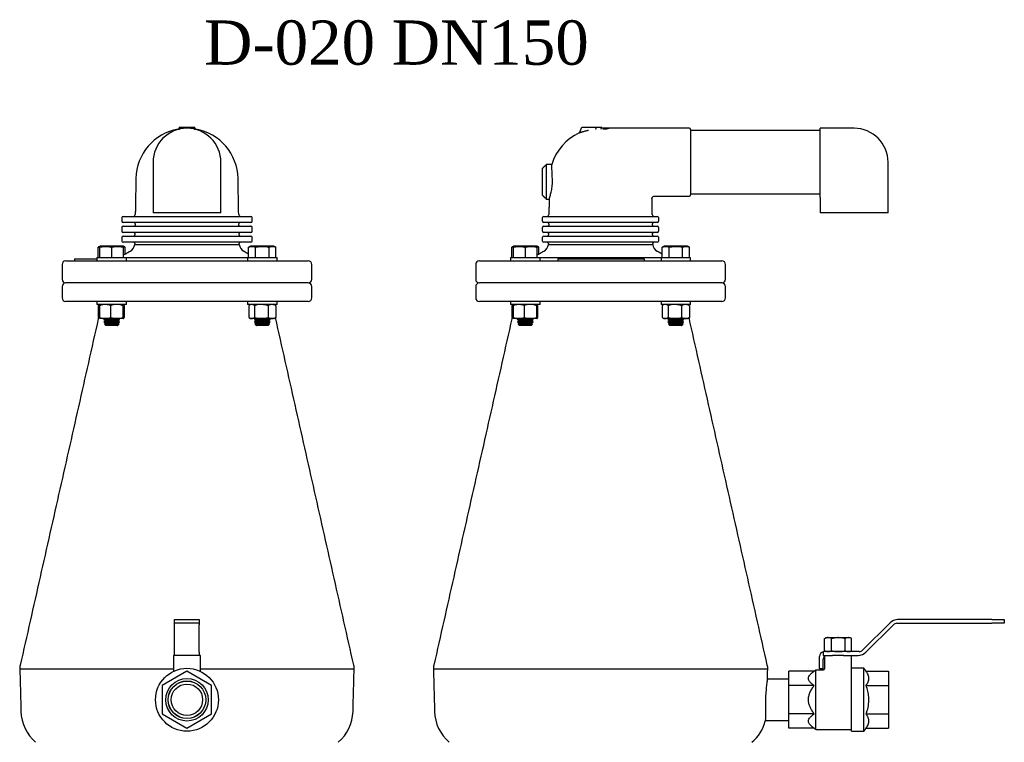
# Model space of a CAD drawing. Extents: x -644 to 6742, y -4733 to 593.
# Tile 43 of 53: x 2568 to 3366, y 7 to 593. Entities that reach past the tile are written whole.
import ezdxf

# ---------------------------------------------------------------- set-up
doc = ezdxf.new("R2010")
doc.units = 0
doc.header["$LTSCALE"] = 25
doc.layers.get('0').update_dxf_attribs({"linetype": 'CONTINUOUS'})
doc.layers.add('GUF', color=7, linetype='CONTINUOUS')
doc.styles.add('ROMAND', font='georgia.TTF')

msp = doc.modelspace()

# ---------------------------------------------------------------- linework, layer by layer
at = {"color": 7, "linetype": 'CONTINUOUS'}
for p, q in [((2696.61, 504.51), (2696.48, 504.48)), ((2696.68, 504.48), (2696.68, 504.22)), ((2697.32, 506.11), (2697.42, 506.11)), ((2697.42, 506.11), (2709.95, 506.11)), ((2709.95, 506.11), (2710.04, 506.11)), ((2710.68, 504.22), (2710.68, 504.48)), ((2710.96, 504.46), (2711.06, 504.46)), ((3022.18, 501.88), (3023.85, 506.11)), ((3023.85, 506.11), (3029.49, 506.11)), ((3029.49, 506.11), (3035.34, 506.11)), ((3035.34, 506.11), (3040, 506.11)), ((3039.61, 505.43), (3040, 506.11)), ((3111.93, 504.11), (3111.93, 451.11)), ((3216.93, 451.07), (3216.93, 505.11)), ((2991.93, 450.71), (2991.93, 472.71)), ((2994.93, 475.71), (2994.93, 447.71)), ((2651.96, 433.71), (2653.17, 433.71)), ((2653.17, 433.71), (2674.53, 433.71)), ((2674.53, 433.71), (2682.32, 433.71)), ((2731.18, 436.61), (2676.18, 436.61)), ((2682.32, 433.71), (2725.05, 433.71)), ((2725.05, 433.71), (2732.84, 433.71)), ((2732.84, 433.71), (2754.2, 433.71)), ((2754.2, 433.71), (2755.41, 433.71)), ((2991.93, 429.71), (2991.93, 432.71)), ((2992.93, 433.71), (2997.43, 433.71)), ((2997.43, 433.71), (3034.43, 433.71)), ((3034.43, 433.71), (3043.43, 433.71)), ((3043.43, 433.71), (3080.43, 433.71)), ((3080.43, 433.71), (3084.93, 433.71)), ((3085.93, 432.71), (3085.93, 429.71)), ((3271.93, 436.61), (3216.93, 436.61)), ((2653.17, 428.71), (2651.96, 428.71)), ((2651.96, 425.71), (2653.17, 425.71)), ((2674.53, 428.71), (2653.17, 428.71)), ((2653.17, 425.71), (2674.53, 425.71)), ((2682.32, 428.71), (2674.53, 428.71)), ((2674.53, 425.71), (2682.32, 425.71)), ((2725.05, 428.71), (2682.32, 428.71)), ((2682.32, 425.71), (2725.05, 425.71)), ((2732.84, 428.71), (2725.05, 428.71)), ((2725.05, 425.71), (2732.84, 425.71)), ((2754.2, 428.71), (2732.84, 428.71)), ((2732.84, 425.71), (2754.2, 425.71)), ((2755.41, 428.71), (2754.2, 428.71)), ((2754.2, 425.71), (2755.41, 425.71)), ((2991.93, 421.71), (2991.93, 424.71)), ((2997.43, 428.71), (2992.93, 428.71)), ((2992.93, 425.71), (2997.43, 425.71)), ((3034.43, 428.71), (2997.43, 428.71)), ((2997.43, 425.71), (3034.43, 425.71)), ((3043.43, 428.71), (3034.43, 428.71)), ((3034.43, 425.71), (3043.43, 425.71)), ((3080.43, 428.71), (3043.43, 428.71)), ((3043.43, 425.71), (3080.43, 425.71)), ((3084.93, 428.71), (3080.43, 428.71)), ((3080.43, 425.71), (3084.93, 425.71)), ((3085.93, 424.71), (3085.93, 421.71)), ((2653.17, 420.71), (2651.96, 420.71)), ((2651.96, 417.71), (2653.17, 417.71)), ((2674.53, 420.71), (2653.17, 420.71)), ((2653.17, 417.71), (2674.53, 417.71)), ((2682.32, 420.71), (2674.53, 420.71)), ((2674.53, 417.71), (2682.32, 417.71)), ((2725.05, 420.71), (2682.32, 420.71)), ((2682.32, 417.71), (2725.05, 417.71)), ((2732.84, 420.71), (2725.05, 420.71)), ((2725.05, 417.71), (2732.84, 417.71)), ((2754.2, 420.71), (2732.84, 420.71)), ((2732.84, 417.71), (2754.2, 417.71)), ((2755.41, 420.71), (2754.2, 420.71)), ((2754.2, 417.71), (2755.41, 417.71)), ((2991.93, 413.71), (2991.93, 416.71)), ((2997.43, 420.71), (2992.93, 420.71)), ((2992.93, 417.71), (2997.43, 417.71)), ((3034.43, 420.71), (2997.43, 420.71)), ((2997.43, 417.71), (3034.43, 417.71)), ((3043.43, 420.71), (3034.43, 420.71)), ((3034.43, 417.71), (3043.43, 417.71)), ((3080.43, 420.71), (3043.43, 420.71)), ((3043.43, 417.71), (3080.43, 417.71)), ((3084.93, 420.71), (3080.43, 420.71)), ((3080.43, 417.71), (3084.93, 417.71)), ((3085.93, 416.71), (3085.93, 413.71)), ((2631.7, 400.21), (2631.7, 408.69)), ((2633.17, 400.21), (2633.17, 408.69)), ((2642.7, 409.45), (2633.34, 409.45)), ((2652.06, 409.45), (2642.7, 409.45)), ((2642.7, 400.21), (2642.7, 408.69)), ((2653.17, 412.71), (2651.96, 412.71)), ((2652.22, 400.21), (2652.22, 408.69)), ((2674.53, 412.71), (2653.17, 412.71)), ((2653.7, 403.1), (2653.7, 408.69)), ((2661.36, 410.86), (2746.01, 410.86)), ((2682.32, 412.71), (2674.53, 412.71)), ((2725.05, 412.71), (2682.32, 412.71)), ((2732.84, 412.71), (2725.05, 412.71)), ((2754.2, 412.71), (2732.84, 412.71)), ((2753.67, 400.21), (2753.67, 408.69)), ((2755.41, 412.71), (2754.2, 412.71)), ((2774.03, 409.45), (2755.31, 409.45)), ((2759.17, 400.21), (2759.17, 408.69)), ((2770.17, 400.21), (2770.17, 408.69)), ((2775.67, 400.21), (2775.67, 408.69)), ((2966.94, 400.21), (2966.94, 408.69)), ((2968.41, 400.21), (2968.41, 408.69)), ((2977.94, 409.45), (2968.58, 409.45)), ((2987.3, 409.45), (2977.94, 409.45)), ((2977.94, 400.21), (2977.94, 408.69)), ((2987.46, 400.21), (2987.46, 408.69)), ((2988.94, 403.1), (2988.94, 408.69)), ((2997.43, 412.71), (2992.93, 412.71)), ((2996.6, 410.86), (3038.93, 410.86)), ((3034.43, 412.71), (2997.43, 412.71)), ((3043.43, 412.71), (3034.43, 412.71)), ((3038.93, 410.86), (3081.25, 410.86)), ((3080.43, 412.71), (3043.43, 412.71)), ((3084.93, 412.71), (3080.43, 412.71)), ((3088.92, 400.21), (3088.92, 408.69)), ((3109.28, 409.45), (3090.55, 409.45)), ((3094.41, 400.21), (3094.41, 408.69)), ((3105.41, 400.21), (3105.41, 408.69)), ((3110.91, 400.21), (3110.91, 408.69)), ((2612.45, 399.21), (2612.45, 397.71)), ((2612.45, 399.21), (2612.5, 399.21)), ((2612.5, 399.21), (2614.5, 399.21)), ((2614.5, 399.21), (2630.7, 399.21)), ((2630.7, 400.21), (2637.35, 400.21)), ((2637.35, 400.21), (2654.7, 400.21)), ((2654.7, 400.21), (2752.67, 400.21)), ((2752.67, 400.21), (2775.42, 400.21)), ((2775.42, 400.21), (2776.67, 400.21)), ((2965.94, 400.21), (2972.59, 400.21)), ((2972.59, 400.21), (2989.94, 400.21)), ((2989.94, 400.21), (3038.93, 400.21)), ((3004.34, 399.21), (3004.34, 397.71)), ((3004.34, 399.21), (3004.36, 399.21)), ((3004.36, 399.21), (3006.36, 399.21)), ((3006.36, 399.21), (3072.36, 399.21)), ((3038.93, 400.21), (3087.91, 400.21)), ((3072.36, 399.21), (3074.36, 399.21)), ((3074.36, 399.21), (3074.36, 397.71)), ((3087.91, 400.21), (3110.66, 400.21)), ((3110.66, 400.21), (3111.91, 400.21)), ((2605.43, 397.71), (2801.93, 397.71)), ((2940.68, 397.71), (3137.18, 397.71)), ((2801.93, 379.71), (2605.43, 379.71)), ((2801.93, 379.71), (2605.43, 379.71)), ((3137.18, 379.71), (2940.68, 379.71)), ((2969.45, 379.71), (2940.68, 379.71)), ((3137.18, 379.71), (2969.45, 379.71)), ((2801.93, 364.71), (2605.43, 364.71)), ((2654.7, 362.21), (2630.7, 362.21)), ((2631.73, 361.36), (2631.73, 351.68)), ((2632.76, 361.36), (2632.76, 351.68)), ((2641.81, 361.36), (2641.81, 351.68)), ((2651.75, 361.36), (2651.75, 351.68)), ((2652.63, 361.36), (2652.63, 351.68)), ((2764.67, 362.21), (2752.67, 362.21)), ((2753.71, 361.36), (2753.71, 351.68)), ((2758.43, 361.36), (2758.43, 351.68)), ((2776.67, 362.21), (2764.67, 362.21)), ((2769.39, 361.36), (2769.39, 351.68)), ((2775.64, 361.36), (2775.64, 351.68)), ((2969.45, 364.71), (2940.68, 364.71)), ((2989.94, 362.21), (2965.94, 362.21)), ((2966.97, 361.36), (2966.97, 351.68)), ((2968, 361.36), (2968, 351.68)), ((3137.18, 364.71), (2969.45, 364.71)), ((2977.05, 361.36), (2977.05, 351.68)), ((2986.99, 361.36), (2986.99, 351.68)), ((2987.87, 361.36), (2987.87, 351.68)), ((3099.91, 362.21), (3087.91, 362.21)), ((3088.95, 361.36), (3088.95, 351.68)), ((3093.67, 361.36), (3093.67, 351.68)), ((3111.91, 362.21), (3099.91, 362.21)), ((3104.63, 361.36), (3104.63, 351.68)), ((3110.88, 361.36), (3110.88, 351.68)), ((2637.29, 350.83), (2633.18, 350.83)), ((2642.7, 349.89), (2636.35, 349.89)), ((2642.7, 348.02), (2636.35, 348.02)), ((2642.7, 346.4), (2636.78, 346.4)), ((2646.78, 350.83), (2637.29, 350.83)), ((2642.7, 348.96), (2637.97, 348.96)), ((2642.7, 347.08), (2637.97, 347.08)), ((2642.7, 345.21), (2637.97, 345.21)), ((2649.05, 349.89), (2642.7, 349.89)), ((2647.42, 348.96), (2642.7, 348.96)), ((2649.05, 348.02), (2642.7, 348.02)), ((2647.42, 347.08), (2642.7, 347.08)), ((2648.61, 346.4), (2642.7, 346.4)), ((2647.42, 345.21), (2642.7, 345.21)), ((2652.19, 350.83), (2646.78, 350.83)), ((2756.07, 350.83), (2755.15, 350.83)), ((2763.91, 350.83), (2756.07, 350.83)), ((2771.02, 349.89), (2758.32, 349.89)), ((2771.02, 348.02), (2758.32, 348.02)), ((2770.59, 346.4), (2758.76, 346.4)), ((2769.4, 348.96), (2759.95, 348.96)), ((2769.4, 347.08), (2759.95, 347.08)), ((2769.4, 345.21), (2759.95, 345.21)), ((2772.51, 350.83), (2763.91, 350.83)), ((2774.2, 350.83), (2772.51, 350.83)), ((2972.53, 350.83), (2968.42, 350.83)), ((2977.94, 349.89), (2971.59, 349.89)), ((2977.94, 348.02), (2971.59, 348.02)), ((2977.94, 346.4), (2972.02, 346.4)), ((2982.02, 350.83), (2972.53, 350.83)), ((2977.94, 348.96), (2973.21, 348.96)), ((2977.94, 347.08), (2973.21, 347.08)), ((2977.94, 345.21), (2973.21, 345.21)), ((2984.29, 349.89), (2977.94, 349.89)), ((2982.67, 348.96), (2977.94, 348.96)), ((2984.29, 348.02), (2977.94, 348.02)), ((2982.67, 347.08), (2977.94, 347.08)), ((2983.85, 346.4), (2977.94, 346.4)), ((2982.67, 345.21), (2977.94, 345.21)), ((2987.43, 350.83), (2982.02, 350.83)), ((3091.31, 350.83), (3090.39, 350.83)), ((3099.15, 350.83), (3091.31, 350.83)), ((3106.26, 349.89), (3093.56, 349.89)), ((3106.26, 348.02), (3093.56, 348.02)), ((3105.83, 346.4), (3094, 346.4)), ((3104.64, 348.96), (3095.19, 348.96)), ((3104.64, 347.08), (3095.19, 347.08)), ((3104.64, 345.21), (3095.19, 345.21)), ((3107.75, 350.83), (3099.15, 350.83)), ((3109.44, 350.83), (3107.75, 350.83)), ((2693.68, 103.71), (2693.68, 106.71)), ((2693.68, 106.71), (2703.68, 106.71)), ((2703.68, 106.71), (2713.68, 106.71)), ((2713.68, 106.71), (2713.68, 103.71)), ((3273.55, 104.07), (3251.35, 81.88)), ((3356.18, 106.71), (3279.91, 106.71)), ((3356.18, 106.71), (3366.18, 106.71)), ((3366.18, 106.71), (3366.18, 103.71)), ((2703.68, 103.71), (2693.68, 103.71)), ((2693.68, 102.54), (2693.68, 103.71)), ((2693.68, 80.34), (2693.68, 102.54)), ((2713.68, 103.71), (2703.68, 103.71)), ((2713.68, 103.71), (2713.68, 102.54)), ((2713.68, 80.34), (2713.68, 102.54)), ((3254.06, 80.34), (3276.25, 102.54)), ((3279.08, 103.71), (3356.18, 103.71)), ((3366.18, 103.71), (3356.18, 103.71)), ((3220.43, 81.56), (3220.43, 91.24)), ((3221.9, 92.09), (3223.33, 92.09)), ((3223.33, 92.09), (3231.73, 92.09)), ((3226.23, 81.56), (3226.23, 91.24)), ((3231.73, 92.09), (3239.82, 92.09)), ((3237.23, 81.56), (3237.23, 91.24)), ((3239.82, 92.09), (3240.95, 92.09)), ((3242.42, 81.56), (3242.42, 91.24)), ((2693.68, 77.71), (2693.68, 80.34)), ((2713.68, 80.34), (2713.68, 77.71)), ((3219.43, 80.58), (3219.43, 77.71)), ((3248.53, 80.71), (3220.43, 80.71)), ((2693.68, 77.71), (2692.73, 77.71)), ((2713.68, 77.71), (2693.68, 77.71)), ((2714.63, 77.71), (2713.68, 77.71)), ((3216.43, 66.71), (3216.43, 76.71)), ((3219.43, 77.71), (3226.96, 77.71)), ((3219.43, 66.71), (3219.43, 74.71)), ((3235.89, 77.71), (3226.96, 77.71)), ((3235.89, 77.71), (3247.7, 77.71)), ((2692.73, 66.55), (2568.21, 66.55)), ((2703.68, 64.8), (2683.68, 53.25)), ((2723.68, 53.25), (2703.68, 64.8)), ((2839.16, 66.55), (2714.63, 66.55)), ((3174.4, 66.55), (2903.45, 66.55)), ((3212.07, 64.8), (3191.43, 64.8)), ((3191.43, 53.25), (3191.43, 64.8)), ((3213.43, 41.71), (3213.43, 65.71)), ((3219.43, 66.71), (3216.43, 66.71)), ((3242.43, 41.71), (3242.43, 67.21)), ((3252.43, 41.71), (3252.43, 67.21)), ((3254.18, 64.8), (3272.43, 64.8)), ((3272.43, 64.8), (3272.43, 53.25)), ((2683.68, 53.25), (2683.68, 30.16)), ((2723.68, 30.16), (2723.68, 53.25)), ((3212.07, 53.25), (3191.43, 53.25)), ((3191.43, 30.16), (3191.43, 53.25)), ((3254.18, 53.25), (3272.43, 53.25)), ((3272.43, 53.25), (3272.43, 30.16)), ((3213.43, 17.71), (3213.43, 41.71)), ((3242.43, 16.21), (3242.43, 41.71)), ((3252.43, 16.21), (3252.43, 41.71)), ((2683.68, 30.16), (2703.68, 18.61)), ((2703.68, 18.61), (2723.68, 30.16)), ((3212.07, 30.16), (3191.43, 30.16)), ((3191.43, 18.61), (3191.43, 30.16)), ((3254.18, 30.16), (3272.43, 30.16)), ((3272.43, 30.16), (3272.43, 18.61)), ((3212.07, 18.61), (3191.43, 18.61)), ((3254.18, 18.61), (3272.43, 18.61))]:
    msp.add_line(p, q, dxfattribs=at)
at = {"color": 7, "linetype": 'CONTINUOUS', "flags": 128}
msp.add_lwpolyline([(2710.89, 504.48), (2710.73, 504.52), (2710.72, 504.52)], dxfattribs=at)
at = {"color": 7, "linetype": 'CONTINUOUS'}
for radius in [25.5, 17.25, 15.25, 15.2, 12.7]:
    msp.add_circle((2703.68, 41.71), radius, dxfattribs=at)
for centre, radius, start, end in [((2703.68, 463.71), 41.4, 100.02373, 179), ((2703.68, 477.61), 27.5, 360, 180), ((2703.68, 463.71), 41.4, 1, 79.97627), ((3038.93, 463.71), 40.8, 83.18463, 87.59766), ((3110.93, 504.11), 1, 0, 90), ((3244.43, 477.61), 27.5, 0, 90), ((3038.93, 463.71), 41.4, 114.64381, 163.1829), ((3021.25, 502.25), 1, 294.64143, 338.45902), ((3110.93, 451.11), 1, 270, 0), ((2651.96, 432.71), 1, 90, 180), ((2660.28, 435.21), 1.5, 270, 359), ((2747.09, 435.21), 1.5, 181, 270), ((2755.41, 432.71), 1, 0, 90), ((2992.93, 432.71), 1, 90, 180), ((2995.52, 435.21), 1.5, 270, 359), ((3082.33, 435.21), 1.5, 181, 270), ((3084.93, 432.71), 1, 0, 90), ((2651.96, 429.71), 1, 180, 270), ((2651.96, 424.71), 1, 90, 180), ((2660.63, 426.71), 1, 270, 359), ((2660.65, 427.71), 1, 359, 90), ((2746.72, 427.71), 1, 90, 181), ((2746.74, 426.71), 1, 181, 270), ((2755.41, 429.71), 1, 270, 0), ((2755.41, 424.71), 1, 0, 90), ((2992.93, 429.71), 1, 180, 270), ((2992.93, 424.71), 1, 90, 180), ((2995.87, 426.71), 1, 270, 359), ((2995.89, 427.71), 1, 359, 90), ((3081.96, 427.71), 1, 90, 181), ((3081.98, 426.71), 1, 181, 270), ((3084.93, 429.71), 1, 270, 0), ((3084.93, 424.71), 1, 0, 90), ((2651.96, 421.71), 1, 180, 270), ((2651.96, 416.71), 1, 90, 180), ((2660.49, 418.71), 1, 270, 359), ((2660.51, 419.71), 1, 359, 90), ((2746.86, 419.71), 1, 90, 181), ((2746.88, 418.71), 1, 181, 270), ((2755.41, 421.71), 1, 270, 0), ((2755.41, 416.71), 1, 0, 90), ((2992.93, 421.71), 1, 180, 270), ((2992.93, 416.71), 1, 90, 180), ((2995.73, 418.71), 1, 270, 359), ((2995.75, 419.71), 1, 359, 90), ((3082.1, 419.71), 1, 90, 181), ((3082.12, 418.71), 1, 181, 270), ((3084.93, 421.71), 1, 270, 0), ((3084.93, 416.71), 1, 0, 90), ((2651.96, 413.71), 1, 180, 270), ((2653.93, 411.9), 7.5, 300, 352.04801), ((2660.37, 411.71), 1, 359, 90), ((2747, 411.71), 1, 90, 181), ((2753.44, 411.9), 7.5, 187.95199, 240), ((2755.41, 413.71), 1, 270, 0), ((2992.93, 413.71), 1, 180, 270), ((2989.17, 411.9), 7.5, 300, 352.04801), ((2995.61, 411.71), 1, 359, 90), ((3082.24, 411.71), 1, 90, 181), ((3088.68, 411.9), 7.5, 187.95199, 240), ((3084.93, 413.71), 1, 270, 0), ((2605.43, 394.71), 3, 90, 180), ((2801.93, 394.71), 3, 0, 90), ((2940.68, 394.71), 3, 90, 180), ((3137.18, 394.71), 3, 0, 90), ((2605.43, 382.71), 3, 180, 270), ((2605.43, 376.71), 3, 90, 180), ((2801.93, 382.71), 3, 270, 0), ((2801.93, 376.71), 3, 360, 90), ((2940.68, 382.71), 3, 180, 270), ((2940.68, 376.71), 3, 90, 180), ((3137.18, 382.71), 3, 270, 0), ((3137.18, 376.71), 3, 360, 90), ((2605.43, 367.71), 3, 180, 270), ((2801.93, 367.71), 3, 270, 0), ((2940.68, 367.71), 3, 180, 270), ((3137.18, 367.71), 3, 270, 0), ((3279.91, 97.71), 9, 90, 135), ((3279.08, 99.71), 4, 90, 135), ((3220.43, 76.71), 4, 104.47751, 180), ((3220.43, 76.71), 4, 90, 104.47751), ((3247.7, 86.71), 9, 270, 315), ((3248.53, 84.71), 4, 270, 315), ((3222.43, 74.71), 3, 123.61417, 180), ((2603.1, 33.05), 34, 181.5, 229.49994), ((2804.27, 33.05), 34, 310.50006, 358.5), ((2938.34, 33.05), 34, 181.5, 229.49994), ((3139.51, 33.05), 34, 310.50006, 344.95524)]:
    msp.add_arc(centre, radius, start, end, dxfattribs=at)
for start_param, end_param in [(1.348628, 1.410576), (4.872609, 4.934557)]:
    msp.add_ellipse((2703.68, 503.65), major_axis=(0, 11.15), ratio=0.576541, start_param=start_param, end_param=end_param, dxfattribs=at)
for points, knots in [([(2697.34, 505.43), (2697.32, 505.31), (2697.27, 505.05), (2697.03, 504.72), (2696.79, 504.59), (2696.68, 504.54)], [0, 0, 0, 0, 0.337363, 0.708947, 1, 1, 1, 1]), ([(2697.85, 504.5), (2697.84, 504.5), (2697.81, 504.5), (2697.78, 504.49), (2697.74, 504.48), (2697.73, 504.48), (2697.73, 504.48)], [0, 0, 0, 0, 0.179572, 0.565212, 0.954751, 1, 1, 1, 1]), ([(2698.04, 504.54), (2698.02, 504.54), (2697.98, 504.53), (2697.9, 504.51), (2697.86, 504.5), (2697.85, 504.5)], [0, 0, 0, 0, 0.429475, 0.861406, 1, 1, 1, 1]), ([(2709.52, 504.5), (2709.5, 504.51), (2709.43, 504.52), (2709.37, 504.54), (2709.34, 504.54), (2709.33, 504.54)], [0, 0, 0, 0, 0.342812, 0.801308, 1, 1, 1, 1]), ([(2709.64, 504.48), (2709.63, 504.48), (2709.61, 504.48), (2709.56, 504.49), (2709.54, 504.5), (2709.52, 504.5)], [0, 0, 0, 0, 0.313551, 0.720222, 1, 1, 1, 1]), ([(2710.68, 504.54), (2710.58, 504.59), (2710.38, 504.7), (2710.16, 504.97), (2710.06, 505.22), (2710.03, 505.38), (2710.03, 505.43)], [0, 0, 0, 0, 0.279141, 0.557087, 0.874705, 1, 1, 1, 1]), ([(3029.06, 503.45), (3028.7, 503.36), (3027.98, 503.18), (3026.82, 502.87), (3025.6, 502.54), (3024.46, 502.21), (3023.5, 501.92), (3022.81, 501.71), (3022.29, 501.54), (3021.94, 501.43), (3021.71, 501.35), (3021.68, 501.34), (3021.66, 501.34)], [0, 0, 0, 0, 0.102406, 0.206329, 0.336148, 0.469525, 0.574242, 0.681736, 0.760189, 0.840476, 0.918968, 1, 1, 1, 1]), ([(3035.09, 504.48), (3035.09, 504.48), (3035.13, 504.5), (3035.19, 504.59), (3035.26, 504.81), (3035.3, 505.1), (3035.3, 505.32), (3035.3, 505.43)], [0, 0, 0, 0, 0.006119, 0.282372, 0.526194, 0.762962, 1, 1, 1, 1]), ([(3039.61, 505.43), (3039.54, 505.31), (3039.39, 505.05), (3039.2, 504.72), (3039.13, 504.59), (3039.09, 504.54)], [0, 0, 0, 0, 0.337363, 0.708947, 1, 1, 1, 1]), ([(3042.96, 504.5), (3042.96, 504.5), (3042.95, 504.5), (3042.95, 504.49), (3042.97, 504.48), (3042.98, 504.48), (3042.98, 504.48)], [0, 0, 0, 0, 0.179572, 0.565212, 0.954751, 1, 1, 1, 1]), ([(3043.1, 504.54), (3043.07, 504.54), (3043.01, 504.53), (3042.97, 504.51), (3042.96, 504.5), (3042.96, 504.5)], [0, 0, 0, 0, 0.429475, 0.861406, 1, 1, 1, 1]), ([(3046.07, 505.12), (3046.07, 505.13), (3046.09, 505.13), (3045.96, 505.1), (3045.7, 505.04), (3045.28, 504.94), (3044.74, 504.83), (3044.04, 504.69), (3043.44, 504.6), (3043.1, 504.54)], [0, 0, 0, 0, 0.053794, 0.20438, 0.354955, 0.505512, 0.65605, 0.806571, 1, 1, 1, 1]), ([(3046.22, 505.12), (3046.2, 505.11), (3046.14, 505.11), (3046.1, 505.13), (3046.07, 505.14)], [0, 0, 0, 0, 0.488606, 1, 1, 1, 1]), ([(2999.88, 464.43), (2999.84, 465.19), (2999.76, 466.72), (2999.65, 468.84), (2999.55, 470.78), (2999.47, 472.45), (2999.4, 473.83), (2999.35, 474.86), (2999.31, 475.49), (2999.3, 475.75), (2999.3, 475.69), (2999.3, 475.68)], [0, 0, 0, 0, 0.121036, 0.24558, 0.366622, 0.49118, 0.61212, 0.736577, 0.857369, 0.98167, 1, 1, 1, 1]), ([(2997.25, 447.74), (2997.25, 447.73), (2997.23, 447.68), (2997.33, 447.96), (2997.54, 448.57), (2997.86, 449.54), (2998.24, 450.82), (2998.67, 452.42), (2999.11, 454.32), (2999.49, 456.45), (2999.78, 458.76), (2999.91, 460.9), (2999.94, 462.81), (2999.9, 463.89), (2999.88, 464.43)], [0, 0, 0, 0, 0.023177, 0.116417, 0.204748, 0.295482, 0.386904, 0.480738, 0.576534, 0.675126, 0.770262, 0.868481, 0.933732, 1, 1, 1, 1]), ([(3080.62, 448.12), (3080.62, 448.23), (3080.62, 448.57), (3080.84, 449.12), (3081.31, 449.69), (3081.93, 450.05), (3082.38, 450.09), (3082.57, 450.1)], [0, 0, 0, 0, 0.103427, 0.329779, 0.562439, 0.816908, 1, 1, 1, 1]), ([(3216.93, 449.11), (3216.93, 449.11), (3216.93, 449.15), (3216.93, 449.33), (3216.93, 449.77), (3216.93, 450.45), (3216.93, 450.89), (3216.93, 451.07)], [0, 0, 0, 0, 0.00443, 0.08162, 0.369, 0.732793, 1, 1, 1, 1]), ([(2633.17, 409.35), (2633.17, 409.36), (2633.17, 409.47), (2633.17, 409.15), (2633.17, 408.79), (2633.17, 408.69)], [0, 0, 0, 0, 0.062264, 0.743793, 1, 1, 1, 1]), ([(2633.17, 408.69), (2634.31, 408.95), (2636.61, 409.47), (2639.84, 409.37), (2641.85, 408.89), (2642.7, 408.69)], [0, 0, 0, 0, 0.359919, 0.730738, 1, 1, 1, 1]), ([(2642.7, 408.69), (2643.83, 408.95), (2646.13, 409.47), (2649.37, 409.37), (2651.38, 408.89), (2652.22, 408.69)], [0, 0, 0, 0, 0.359919, 0.730738, 1, 1, 1, 1]), ([(2652.22, 408.69), (2652.22, 408.79), (2652.22, 409.14), (2652.22, 409.46), (2652.22, 409.35), (2652.22, 409.34)], [0, 0, 0, 0, 0.2562, 0.918031, 1, 1, 1, 1]), ([(2753.67, 408.69), (2754.33, 408.95), (2755.66, 409.47), (2757.53, 409.37), (2758.69, 408.89), (2759.17, 408.69)], [0, 0, 0, 0, 0.359919, 0.730738, 1, 1, 1, 1]), ([(2759.17, 408.69), (2759.9, 408.85), (2761.82, 409.26), (2765.06, 409.49), (2768.01, 409.16), (2769.71, 408.79), (2770.17, 408.69)], [0, 0, 0, 0, 0.20045, 0.531174, 0.871908, 1, 1, 1, 1]), ([(2770.17, 408.69), (2770.83, 408.95), (2772.15, 409.47), (2774.02, 409.37), (2775.18, 408.89), (2775.67, 408.69)], [0, 0, 0, 0, 0.359919, 0.730738, 1, 1, 1, 1]), ([(2968.41, 409.35), (2968.41, 409.36), (2968.41, 409.47), (2968.41, 409.15), (2968.41, 408.79), (2968.41, 408.69)], [0, 0, 0, 0, 0.062264, 0.743793, 1, 1, 1, 1]), ([(2968.41, 408.69), (2969.55, 408.95), (2971.85, 409.47), (2975.08, 409.37), (2977.09, 408.89), (2977.94, 408.69)], [0, 0, 0, 0, 0.3599195, 0.7307382, 1, 1, 1, 1]), ([(2977.94, 408.69), (2979.07, 408.95), (2981.37, 409.47), (2984.61, 409.37), (2986.62, 408.89), (2987.46, 408.69)], [0, 0, 0, 0, 0.359919, 0.730738, 1, 1, 1, 1]), ([(2987.46, 408.69), (2987.46, 408.79), (2987.46, 409.14), (2987.46, 409.46), (2987.46, 409.35), (2987.46, 409.34)], [0, 0, 0, 0, 0.2562, 0.9180306, 1, 1, 1, 1]), ([(3088.92, 408.69), (3089.57, 408.95), (3090.9, 409.47), (3092.77, 409.37), (3093.93, 408.89), (3094.41, 408.69)], [0, 0, 0, 0, 0.359919, 0.730738, 1, 1, 1, 1]), ([(3094.41, 408.69), (3095.14, 408.85), (3097.06, 409.26), (3100.3, 409.49), (3103.26, 409.16), (3104.95, 408.79), (3105.41, 408.69)], [0, 0, 0, 0, 0.20045, 0.531174, 0.871908, 1, 1, 1, 1]), ([(3105.41, 408.69), (3106.07, 408.95), (3107.4, 409.47), (3109.26, 409.37), (3110.42, 408.89), (3110.91, 408.69)], [0, 0, 0, 0, 0.3599195, 0.7307382, 1, 1, 1, 1]), ([(2632.99, 361.99), (2632.94, 361.98), (2632.51, 361.89), (2632.09, 361.6), (2631.73, 361.36)], [0, 0, 0, 0, 0.127288, 1, 1, 1, 1]), ([(2637.29, 362.21), (2636.15, 362.11), (2634.62, 361.98), (2633.14, 361.49), (2632.76, 361.36)], [0, 0, 0, 0, 0.742449, 1, 1, 1, 1]), ([(2632.76, 361.36), (2632.83, 361.59), (2632.98, 362.07), (2633.13, 362.16), (2633.2, 362.21)], [0, 0, 0, 0, 0.495458, 1, 1, 1, 1]), ([(2641.81, 361.36), (2640.72, 361.69), (2639.23, 362.15), (2637.7, 362.19), (2637.29, 362.21)], [0, 0, 0, 0, 0.731366, 1, 1, 1, 1]), ([(2646.78, 362.21), (2646.66, 362.21), (2645.77, 362.2), (2644.09, 362.01), (2642.58, 361.58), (2641.81, 361.36)], [0, 0, 0, 0, 0.070092, 0.530785, 1, 1, 1, 1]), ([(2651.75, 361.36), (2650.94, 361.59), (2649.31, 362.07), (2647.63, 362.16), (2646.78, 362.21)], [0, 0, 0, 0, 0.495458, 1, 1, 1, 1]), ([(2652.19, 362.21), (2652.18, 362.21), (2652.1, 362.2), (2651.95, 362.01), (2651.82, 361.58), (2651.75, 361.36)], [0, 0, 0, 0, 0.070092, 0.530785, 1, 1, 1, 1]), ([(2652.63, 361.36), (2652.56, 361.59), (2652.42, 362.07), (2652.27, 362.16), (2652.19, 362.21)], [0, 0, 0, 0, 0.495458, 1, 1, 1, 1]), ([(2756.07, 362.21), (2756.01, 362.21), (2755.59, 362.2), (2754.79, 362.01), (2754.07, 361.58), (2753.71, 361.36)], [0, 0, 0, 0, 0.070092, 0.530785, 1, 1, 1, 1]), ([(2758.43, 361.36), (2758.04, 361.59), (2757.27, 362.07), (2756.47, 362.16), (2756.07, 362.21)], [0, 0, 0, 0, 0.495458, 1, 1, 1, 1]), ([(2763.91, 362.21), (2763.78, 362.21), (2762.79, 362.2), (2760.94, 362.01), (2759.27, 361.58), (2758.43, 361.36)], [0, 0, 0, 0, 0.0700919, 0.5307854, 1, 1, 1, 1]), ([(2769.39, 361.36), (2768.5, 361.59), (2766.7, 362.07), (2764.84, 362.16), (2763.91, 362.21)], [0, 0, 0, 0, 0.495458, 1, 1, 1, 1]), ([(2772.51, 362.21), (2771.73, 362.11), (2770.67, 361.98), (2769.65, 361.49), (2769.39, 361.36)], [0, 0, 0, 0, 0.742449, 1, 1, 1, 1]), ([(2775.64, 361.36), (2774.88, 361.69), (2773.85, 362.15), (2772.8, 362.19), (2772.51, 362.21)], [0, 0, 0, 0, 0.731366, 1, 1, 1, 1]), ([(2968.23, 361.99), (2968.18, 361.98), (2967.75, 361.89), (2967.34, 361.6), (2966.97, 361.36)], [0, 0, 0, 0, 0.127288, 1, 1, 1, 1]), ([(2972.53, 362.21), (2971.39, 362.11), (2969.86, 361.98), (2968.38, 361.49), (2968, 361.36)], [0, 0, 0, 0, 0.742449, 1, 1, 1, 1]), ([(2968, 361.36), (2968.07, 361.59), (2968.22, 362.07), (2968.37, 362.16), (2968.44, 362.21)], [0, 0, 0, 0, 0.495458, 1, 1, 1, 1]), ([(2977.05, 361.36), (2975.96, 361.69), (2974.47, 362.15), (2972.94, 362.19), (2972.53, 362.21)], [0, 0, 0, 0, 0.7313664, 1, 1, 1, 1]), ([(2982.02, 362.21), (2981.9, 362.21), (2981.01, 362.2), (2979.33, 362.01), (2977.82, 361.58), (2977.05, 361.36)], [0, 0, 0, 0, 0.070092, 0.530785, 1, 1, 1, 1]), ([(2986.99, 361.36), (2986.18, 361.59), (2984.55, 362.07), (2982.87, 362.16), (2982.02, 362.21)], [0, 0, 0, 0, 0.495458, 1, 1, 1, 1]), ([(2987.43, 362.21), (2987.42, 362.21), (2987.34, 362.2), (2987.19, 362.01), (2987.06, 361.58), (2986.99, 361.36)], [0, 0, 0, 0, 0.070092, 0.530785, 1, 1, 1, 1]), ([(2987.87, 361.36), (2987.8, 361.59), (2987.66, 362.07), (2987.51, 362.16), (2987.43, 362.21)], [0, 0, 0, 0, 0.495458, 1, 1, 1, 1]), ([(3091.31, 362.21), (3091.25, 362.21), (3090.83, 362.2), (3090.03, 362.01), (3089.31, 361.58), (3088.95, 361.36)], [0, 0, 0, 0, 0.070092, 0.530785, 1, 1, 1, 1]), ([(3093.67, 361.36), (3093.28, 361.59), (3092.51, 362.07), (3091.71, 362.16), (3091.31, 362.21)], [0, 0, 0, 0, 0.495458, 1, 1, 1, 1]), ([(3099.15, 362.21), (3099.02, 362.21), (3098.03, 362.2), (3096.18, 362.01), (3094.51, 361.58), (3093.67, 361.36)], [0, 0, 0, 0, 0.070092, 0.530785, 1, 1, 1, 1]), ([(3104.63, 361.36), (3103.74, 361.59), (3101.94, 362.07), (3100.09, 362.16), (3099.15, 362.21)], [0, 0, 0, 0, 0.495458, 1, 1, 1, 1]), ([(3107.75, 362.21), (3106.97, 362.11), (3105.91, 361.98), (3104.89, 361.49), (3104.63, 361.36)], [0, 0, 0, 0, 0.742449, 1, 1, 1, 1]), ([(3110.88, 361.36), (3110.12, 361.69), (3109.09, 362.15), (3108.04, 362.19), (3107.75, 362.21)], [0, 0, 0, 0, 0.731366, 1, 1, 1, 1]), ([(2632.76, 351.68), (2633.14, 351.55), (2634.62, 351.05), (2636.15, 350.92), (2637.29, 350.83)], [0, 0, 0, 0, 0.2575513, 1, 1, 1, 1]), ([(2633.2, 350.83), (2633.19, 350.83), (2633.11, 350.84), (2632.96, 351.02), (2632.83, 351.46), (2632.76, 351.68)], [0, 0, 0, 0, 0.070092, 0.530785, 1, 1, 1, 1]), ([(2637.29, 350.83), (2637.7, 350.84), (2639.23, 350.89), (2640.72, 351.34), (2641.81, 351.68)], [0, 0, 0, 0, 0.268634, 1, 1, 1, 1]), ([(2641.81, 351.68), (2642.62, 351.44), (2644.25, 350.96), (2645.93, 350.87), (2646.78, 350.83)], [0, 0, 0, 0, 0.495458, 1, 1, 1, 1]), ([(2646.78, 350.83), (2646.9, 350.83), (2647.79, 350.84), (2649.47, 351.02), (2650.99, 351.46), (2651.75, 351.68)], [0, 0, 0, 0, 0.070092, 0.530785, 1, 1, 1, 1]), ([(2651.75, 351.68), (2651.82, 351.44), (2651.97, 350.96), (2652.12, 350.87), (2652.19, 350.83)], [0, 0, 0, 0, 0.495458, 1, 1, 1, 1]), ([(2652.19, 350.83), (2652.2, 350.83), (2652.28, 350.84), (2652.43, 351.02), (2652.56, 351.46), (2652.63, 351.68)], [0, 0, 0, 0, 0.070092, 0.530785, 1, 1, 1, 1]), ([(2753.71, 351.68), (2754.09, 351.44), (2754.87, 350.96), (2755.66, 350.87), (2756.07, 350.83)], [0, 0, 0, 0, 0.495458, 1, 1, 1, 1]), ([(2756.07, 350.83), (2756.12, 350.83), (2756.55, 350.84), (2757.34, 351.02), (2758.06, 351.46), (2758.43, 351.68)], [0, 0, 0, 0, 0.070092, 0.530785, 1, 1, 1, 1]), ([(2758.43, 351.68), (2759.32, 351.44), (2761.11, 350.96), (2762.97, 350.87), (2763.91, 350.83)], [0, 0, 0, 0, 0.495458, 1, 1, 1, 1]), ([(2763.91, 350.83), (2764.04, 350.83), (2765.02, 350.84), (2766.88, 351.02), (2768.55, 351.46), (2769.39, 351.68)], [0, 0, 0, 0, 0.070092, 0.530785, 1, 1, 1, 1]), ([(2769.39, 351.68), (2769.65, 351.55), (2770.67, 351.05), (2771.73, 350.92), (2772.51, 350.83)], [0, 0, 0, 0, 0.2575513, 1, 1, 1, 1]), ([(2772.51, 350.83), (2772.8, 350.84), (2773.85, 350.89), (2774.88, 351.34), (2775.64, 351.68)], [0, 0, 0, 0, 0.268634, 1, 1, 1, 1]), ([(2968, 351.68), (2968.38, 351.55), (2969.86, 351.05), (2971.39, 350.92), (2972.53, 350.83)], [0, 0, 0, 0, 0.2575513, 1, 1, 1, 1]), ([(2968.44, 350.83), (2968.43, 350.83), (2968.35, 350.84), (2968.2, 351.02), (2968.07, 351.46), (2968, 351.68)], [0, 0, 0, 0, 0.070092, 0.530785, 1, 1, 1, 1]), ([(2972.53, 350.83), (2972.94, 350.84), (2974.47, 350.89), (2975.96, 351.34), (2977.05, 351.68)], [0, 0, 0, 0, 0.2686336, 1, 1, 1, 1]), ([(2977.05, 351.68), (2977.86, 351.44), (2979.49, 350.96), (2981.17, 350.87), (2982.02, 350.83)], [0, 0, 0, 0, 0.495458, 1, 1, 1, 1]), ([(2982.02, 350.83), (2982.14, 350.83), (2983.03, 350.84), (2984.71, 351.02), (2986.23, 351.46), (2986.99, 351.68)], [0, 0, 0, 0, 0.070092, 0.530785, 1, 1, 1, 1]), ([(2986.99, 351.68), (2987.06, 351.44), (2987.21, 350.96), (2987.36, 350.87), (2987.43, 350.83)], [0, 0, 0, 0, 0.495458, 1, 1, 1, 1]), ([(2987.43, 350.83), (2987.44, 350.83), (2987.52, 350.84), (2987.67, 351.02), (2987.81, 351.46), (2987.87, 351.68)], [0, 0, 0, 0, 0.0700919, 0.5307854, 1, 1, 1, 1]), ([(3088.95, 351.68), (3089.33, 351.44), (3090.11, 350.96), (3090.91, 350.87), (3091.31, 350.83)], [0, 0, 0, 0, 0.495458, 1, 1, 1, 1]), ([(3091.31, 350.83), (3091.36, 350.83), (3091.79, 350.84), (3092.59, 351.02), (3093.3, 351.46), (3093.67, 351.68)], [0, 0, 0, 0, 0.070092, 0.530785, 1, 1, 1, 1]), ([(3093.67, 351.68), (3094.56, 351.44), (3096.35, 350.96), (3098.21, 350.87), (3099.15, 350.83)], [0, 0, 0, 0, 0.495458, 1, 1, 1, 1]), ([(3099.15, 350.83), (3099.28, 350.83), (3100.26, 350.84), (3102.12, 351.02), (3103.79, 351.46), (3104.63, 351.68)], [0, 0, 0, 0, 0.070092, 0.530785, 1, 1, 1, 1]), ([(3104.63, 351.68), (3104.89, 351.55), (3105.91, 351.05), (3106.97, 350.92), (3107.75, 350.83)], [0, 0, 0, 0, 0.257551, 1, 1, 1, 1]), ([(3107.75, 350.83), (3108.04, 350.84), (3109.09, 350.89), (3110.12, 351.34), (3110.88, 351.68)], [0, 0, 0, 0, 0.268634, 1, 1, 1, 1]), ([(3223.33, 92.09), (3223.07, 92.07), (3222.09, 92.03), (3221.13, 91.57), (3220.43, 91.24)], [0, 0, 0, 0, 0.268634, 1, 1, 1, 1]), ([(3226.23, 91.24), (3225.99, 91.36), (3225.05, 91.86), (3224.06, 91.99), (3223.33, 92.09)], [0, 0, 0, 0, 0.257551, 1, 1, 1, 1]), ([(3231.73, 92.09), (3231.6, 92.09), (3230.61, 92.08), (3228.75, 91.89), (3227.08, 91.46), (3226.23, 91.24)], [0, 0, 0, 0, 0.070092, 0.530785, 1, 1, 1, 1]), ([(3237.23, 91.24), (3236.34, 91.47), (3234.53, 91.95), (3232.67, 92.04), (3231.73, 92.09)], [0, 0, 0, 0, 0.495458, 1, 1, 1, 1]), ([(3239.82, 92.09), (3239.76, 92.09), (3239.3, 92.08), (3238.42, 91.89), (3237.63, 91.46), (3237.23, 91.24)], [0, 0, 0, 0, 0.070092, 0.530785, 1, 1, 1, 1]), ([(3242.42, 91.24), (3242, 91.47), (3241.15, 91.95), (3240.27, 92.04), (3239.82, 92.09)], [0, 0, 0, 0, 0.495458, 1, 1, 1, 1]), ([(3220.43, 81.56), (3221.13, 81.22), (3222.09, 80.77), (3223.07, 80.72), (3223.33, 80.71)], [0, 0, 0, 0, 0.731366, 1, 1, 1, 1]), ([(3223.33, 80.71), (3224.06, 80.8), (3225.05, 80.93), (3225.99, 81.43), (3226.23, 81.56)], [0, 0, 0, 0, 0.742449, 1, 1, 1, 1]), ([(3226.23, 81.56), (3227.13, 81.32), (3228.93, 80.84), (3230.79, 80.75), (3231.73, 80.71)], [0, 0, 0, 0, 0.495458, 1, 1, 1, 1]), ([(3231.73, 80.71), (3231.86, 80.71), (3232.85, 80.72), (3234.71, 80.9), (3236.38, 81.34), (3237.23, 81.56)], [0, 0, 0, 0, 0.070092, 0.530785, 1, 1, 1, 1]), ([(3237.23, 81.56), (3237.65, 81.32), (3238.5, 80.84), (3239.38, 80.75), (3239.82, 80.71)], [0, 0, 0, 0, 0.495458, 1, 1, 1, 1]), ([(3239.82, 80.71), (3239.88, 80.71), (3240.35, 80.72), (3241.23, 80.9), (3242.02, 81.34), (3242.42, 81.56)], [0, 0, 0, 0, 0.070092, 0.530785, 1, 1, 1, 1]), ([(2568.56, 69.82), (2568.38, 69.29), (2568.01, 68.22), (2568.15, 67.09), (2568.22, 66.53)], [0, 0, 0, 0, 0.5, 1, 1, 1, 1]), ([(2692.73, 66.55), (2691.2, 66.55), (2685.9, 66.55), (2676.88, 66.55), (2665.73, 66.55), (2654.89, 66.55), (2644.44, 66.55), (2634.52, 66.55), (2625.06, 66.55), (2616.08, 66.55), (2607.61, 66.55), (2599.87, 66.55), (2592.91, 66.55), (2586.8, 66.55), (2581.47, 66.55), (2576.98, 66.55), (2573.33, 66.55), (2570.62, 66.55), (2568.94, 66.55), (2568.17, 66.55), (2568.29, 66.55), (2568.32, 66.55)], [0, 0, 0, 0, 0.022822, 0.078974, 0.135728, 0.193311, 0.248935, 0.304945, 0.36057, 0.416582, 0.473811, 0.531463, 0.587062, 0.643045, 0.698645, 0.755038, 0.811833, 0.869457, 0.925228, 0.981387, 1, 1, 1, 1]), ([(2839.16, 66.55), (2839.12, 66.55), (2839.04, 66.55), (2838.3, 66.55), (2836.91, 66.55), (2834.79, 66.55), (2831.73, 66.55), (2827.53, 66.55), (2822.41, 66.55), (2816.42, 66.55), (2809.67, 66.55), (2802.22, 66.55), (2793.99, 66.55), (2785.13, 66.55), (2775.73, 66.55), (2765.85, 66.55), (2755.4, 66.55), (2744.59, 66.55), (2733.56, 66.55), (2723.59, 66.55), (2717.23, 66.55), (2714.63, 66.55)], [0, 0, 0, 0, 0.03379, 0.080326, 0.124967, 0.169806, 0.225442, 0.281466, 0.338708, 0.396373, 0.452144, 0.508302, 0.565064, 0.622652, 0.678323, 0.734382, 0.791665, 0.849369, 0.905168, 0.961359, 1, 1, 1, 1]), ([(2839.15, 66.53), (2839.22, 67.09), (2839.36, 68.22), (2838.99, 69.29), (2838.8, 69.82)], [0, 0, 0, 0, 0.5, 1, 1, 1, 1]), ([(2903.81, 69.82), (2903.62, 69.29), (2903.25, 68.22), (2903.39, 67.09), (2903.46, 66.53)], [0, 0, 0, 0, 0.5000004, 1, 1, 1, 1]), ([(3174.28, 66.55), (3174.31, 66.55), (3174.42, 66.55), (3173.61, 66.55), (3171.89, 66.55), (3169.14, 66.55), (3165.48, 66.55), (3160.93, 66.55), (3155.6, 66.55), (3149.44, 66.55), (3142.47, 66.55), (3134.67, 66.55), (3126.2, 66.55), (3117.18, 66.55), (3107.72, 66.55), (3097.77, 66.55), (3087.33, 66.55), (3076.43, 66.55), (3065.26, 66.55), (3053.98, 66.55), (3042.65, 66.55), (3031.16, 66.55), (3019.77, 66.55), (3008.56, 66.55), (2997.59, 66.55), (2986.78, 66.55), (2976.37, 66.55), (2966.49, 66.55), (2957.14, 66.55), (2948.26, 66.55), (2940.06, 66.55), (2932.6, 66.55), (2925.93, 66.55), (2919.98, 66.55), (2914.92, 66.55), (2910.75, 66.55), (2907.51, 66.55), (2905.19, 66.55), (2903.73, 66.55), (2903.55, 66.55), (2903.47, 66.55)], [0, 0, 0, 0, 0.010156, 0.036601, 0.06323, 0.090144, 0.117451, 0.143829, 0.170391, 0.19677, 0.223332, 0.250471, 0.277811, 0.304177, 0.330726, 0.357093, 0.383643, 0.410769, 0.438096, 0.464544, 0.491176, 0.518094, 0.545405, 0.571805, 0.598391, 0.625556, 0.652921, 0.679287, 0.705837, 0.732963, 0.760288, 0.786733, 0.813362, 0.840276, 0.867583, 0.893962, 0.920523, 0.946902, 0.973464, 1, 1, 1, 1]), ([(3174.39, 66.53), (3174.46, 67.09), (3174.6, 68.22), (3174.23, 69.29), (3174.05, 69.82)], [0, 0, 0, 0, 0.5, 1, 1, 1, 1]), ([(3212.07, 53.25), (3211.35, 53.76), (3209.9, 54.78), (3208.45, 56.28), (3207.63, 57.66), (3207.35, 58.87), (3207.53, 60.1), (3208.21, 61.46), (3209.53, 62.93), (3210.98, 64.07), (3211.88, 64.68), (3212.07, 64.8)], [0, 0, 0, 0, 0.146939, 0.296576, 0.391322, 0.48858, 0.583453, 0.681269, 0.82029, 0.962877, 1, 1, 1, 1]), ([(3220.46, 67.16), (3220.45, 67.01), (3220.42, 66.68), (3220.17, 66.25), (3219.81, 65.93), (3219.44, 65.77), (3219.17, 65.71), (3219.03, 65.71), (3219, 65.71)], [0, 0, 0, 0, 0.19089, 0.429691, 0.641674, 0.814758, 0.961111, 1, 1, 1, 1]), ([(3254.18, 53.25), (3254.84, 54.27), (3255.84, 55.81), (3256.41, 57.98), (3256.48, 59.96), (3255.84, 62.27), (3254.74, 63.95), (3254.18, 64.8)], [0, 0, 0, 0, 0.270917, 0.410574, 0.552087, 0.77315, 1, 1, 1, 1]), ([(3174.2, 59.17), (3174.2, 59.18), (3174.21, 59.25), (3174.16, 58.9), (3174.04, 58.1), (3173.85, 56.82), (3173.62, 55.11), (3173.38, 53.03), (3173.13, 50.6), (3172.91, 47.94), (3172.73, 45.06), (3172.61, 42.13), (3172.55, 39.16), (3172.56, 35.73), (3172.64, 33.5), (3172.69, 32.16)], [0, 0, 0, 0, 0.0160241, 0.0950953, 0.1715296, 0.250152, 0.3271259, 0.4062892, 0.4840014, 0.5639665, 0.6416452, 0.7216152, 0.7986245, 0.8778869, 1, 1, 1, 1]), ([(3212.07, 30.16), (3211.06, 31.61), (3209.54, 33.79), (3208.14, 37.09), (3207.48, 39.72), (3207.35, 42.47), (3207.81, 45.32), (3208.88, 48.19), (3210.35, 50.87), (3211.52, 52.5), (3212.07, 53.25)], [0, 0, 0, 0, 0.208457, 0.31416, 0.422386, 0.528375, 0.638785, 0.762462, 0.889489, 1, 1, 1, 1]), ([(3254.18, 30.16), (3254.48, 31.06), (3255.4, 33.7), (3256.4, 38.32), (3256.52, 43.68), (3255.69, 48.72), (3254.68, 51.73), (3254.18, 53.25)], [0, 0, 0, 0, 0.120399, 0.354881, 0.59717, 0.796612, 1, 1, 1, 1]), ([(3172.69, 32.16), (3172.72, 31.38), (3172.76, 29.8), (3172.69, 27.84), (3172.58, 26.23), (3172.45, 25.07), (3172.36, 24.34), (3172.35, 24.26), (3172.34, 24.22)], [0, 0, 0, 0, 0.165271, 0.335452, 0.500691, 0.670589, 0.838043, 1, 1, 1, 1]), ([(3212.07, 18.61), (3211.35, 19.12), (3209.9, 20.14), (3208.45, 21.63), (3207.63, 23.02), (3207.35, 24.23), (3207.53, 25.46), (3208.21, 26.82), (3209.53, 28.29), (3210.98, 29.42), (3211.88, 30.03), (3212.07, 30.16)], [0, 0, 0, 0, 0.146939, 0.296576, 0.391322, 0.48858, 0.583453, 0.681269, 0.82029, 0.962877, 1, 1, 1, 1]), ([(3254.18, 18.61), (3254.84, 19.63), (3255.84, 21.17), (3256.41, 23.34), (3256.48, 25.32), (3255.84, 27.63), (3254.74, 29.31), (3254.18, 30.16)], [0, 0, 0, 0, 0.270917, 0.410574, 0.552087, 0.77315, 1, 1, 1, 1])]:
    msp.add_open_spline(points, degree=3, knots=knots, dxfattribs=at)
for points in [[(2696.68, 504.22), (2697.73, 504.48)], [(2697.32, 506.11), (2697.3, 505.43)], [(2697.89, 504.49), (2697.75, 504.48)], [(2709.61, 504.48), (2709.48, 504.49)], [(2709.64, 504.48), (2710.68, 504.22)], [(2710.06, 505.43), (2710.04, 506.11)], [(3035.3, 505.49), (3035.34, 506.11)], [(3035.3, 505.49), (3035.3, 505.43)], [(3046.07, 505.13), (3039.44, 505.13)], [(3043.77, 504.22), (3042.98, 504.48)], [(3110.93, 505.11), (3046.22, 505.11)], [(3216.93, 503.26), (3111.93, 503.26)], [(3244.43, 505.11), (3216.93, 505.11)], [(2676.18, 477.61), (2676.18, 436.61)], [(2731.18, 436.61), (2731.18, 477.61)], [(2994.93, 475.71), (2991.93, 472.71)], [(2999.3, 475.71), (2994.93, 475.71)], [(3271.93, 436.61), (3271.93, 477.61)], [(2662.29, 464.43), (2661.78, 435.18)], [(2745.59, 435.18), (2745.08, 464.43)], [(2991.93, 450.71), (2994.93, 447.71)], [(2994.93, 447.71), (2997.25, 447.71)], [(2997.24, 447.74), (2997.02, 435.18)], [(3080.83, 435.18), (3080.6, 448.13)], [(3082.56, 450.11), (3110.93, 450.11)], [(3111.93, 451.96), (3216.93, 451.96)], [(3216.93, 449.11), (3216.93, 436.61)], [(2650.96, 432.71), (2650.96, 429.71)], [(2756.41, 429.71), (2756.41, 432.71)], [(2650.96, 424.71), (2650.96, 421.71)], [(2661.65, 427.69), (2661.63, 426.69)], [(2745.74, 426.69), (2745.72, 427.69)], [(2756.41, 421.71), (2756.41, 424.71)], [(2996.89, 427.69), (2996.87, 426.69)], [(3080.98, 426.69), (3080.96, 427.69)], [(2650.96, 416.71), (2650.96, 413.71)], [(2661.51, 419.69), (2661.49, 418.69)], [(2745.88, 418.69), (2745.86, 419.69)], [(2756.41, 413.71), (2756.41, 416.71)], [(2996.75, 419.69), (2996.73, 418.69)], [(3081.12, 418.69), (3081.1, 419.69)], [(2633.16, 409.37), (2631.7, 408.69)], [(2631.7, 408.69), (2633.17, 409.16)], [(2633.34, 409.45), (2633.16, 409.37)], [(2652.24, 409.37), (2652.06, 409.45)], [(2652.22, 409.22), (2653.7, 408.69)], [(2653.7, 408.69), (2652.24, 409.37)], [(2661.37, 411.69), (2661.36, 410.86)], [(2746.01, 410.86), (2746, 411.69)], [(2755.31, 409.45), (2753.67, 408.69)], [(2775.67, 408.69), (2774.03, 409.45)], [(2968.4, 409.37), (2966.94, 408.69)], [(2966.94, 408.69), (2968.41, 409.16)], [(2968.58, 409.45), (2968.4, 409.37)], [(2987.48, 409.37), (2987.3, 409.45)], [(2987.47, 409.22), (2988.94, 408.69)], [(2988.94, 408.69), (2987.48, 409.37)], [(2996.61, 411.69), (2996.6, 410.86)], [(3081.25, 410.86), (3081.24, 411.69)], [(3090.55, 409.45), (3088.92, 408.69)], [(3110.91, 408.69), (3109.28, 409.45)], [(2630.7, 400.21), (2630.7, 397.71)], [(2657.68, 405.4), (2652.22, 402.25)], [(2654.7, 397.71), (2654.7, 400.21)], [(2753.67, 403.1), (2749.69, 405.4)], [(2752.67, 400.21), (2752.67, 397.71)], [(2776.67, 397.71), (2776.67, 400.21)], [(2965.94, 400.21), (2965.94, 397.71)], [(2992.92, 405.4), (2987.46, 402.25)], [(2989.94, 397.71), (2989.94, 400.21)], [(3088.92, 403.1), (3084.93, 405.4)], [(3087.91, 400.21), (3087.91, 397.71)], [(3111.91, 397.71), (3111.91, 400.21)], [(2602.43, 394.71), (2602.43, 382.71)], [(2804.93, 382.71), (2804.93, 394.71)], [(2937.68, 394.71), (2937.68, 382.71)], [(3140.18, 382.71), (3140.18, 394.71)], [(2602.43, 376.71), (2602.43, 367.71)], [(2804.93, 367.71), (2804.93, 376.71)], [(2937.68, 376.71), (2937.68, 367.71)], [(3140.18, 367.71), (3140.18, 376.71)], [(2630.7, 364.71), (2630.7, 362.21)], [(2633.17, 362.21), (2632.14, 361.61)], [(2654.7, 362.21), (2654.7, 364.71)], [(2752.67, 364.71), (2752.67, 362.21)], [(2755.15, 362.21), (2754.11, 361.61)], [(2775.23, 361.61), (2774.2, 362.21)], [(2775.22, 361.58), (2775.64, 361.36)], [(2776.67, 362.21), (2776.67, 364.71)], [(2965.94, 364.71), (2965.94, 362.21)], [(2968.41, 362.21), (2967.38, 361.61)], [(2989.94, 362.21), (2989.94, 364.71)], [(3087.91, 364.71), (3087.91, 362.21)], [(3090.39, 362.21), (3089.35, 361.61)], [(3109.53, 362.08), (3109.41, 362.21)], [(3110.47, 361.61), (3109.44, 362.21)], [(3110.46, 361.58), (3110.88, 361.36)], [(3111.91, 362.21), (3111.91, 364.71)], [(2632.76, 355.16), (2568.56, 69.8)], [(2631.73, 351.68), (2631.95, 351.56)], [(2754.11, 351.43), (2755.15, 350.83)], [(2774.2, 350.83), (2775.23, 351.43)], [(2775.64, 351.68), (2775.22, 351.45)], [(2838.81, 69.8), (2775.42, 351.56)], [(2968, 355.16), (2903.8, 69.8)], [(2966.97, 351.68), (2967.19, 351.56)], [(3089.35, 351.43), (3090.39, 350.83)], [(3109.44, 350.83), (3110.47, 351.43)], [(3110.88, 351.68), (3110.46, 351.45)], [(3174.05, 69.8), (3110.66, 351.56)], [(2637.97, 350.83), (2636.35, 349.89)], [(2636.35, 349.89), (2637.97, 348.96)], [(2637.97, 348.96), (2636.35, 348.02)], [(2636.35, 348.02), (2637.97, 347.08)], [(2637.97, 347.08), (2636.78, 346.4)], [(2636.78, 346.4), (2637.97, 345.21)], [(2647.42, 348.96), (2649.05, 349.89)], [(2649.05, 348.02), (2647.42, 348.96)], [(2647.42, 347.08), (2649.05, 348.02)], [(2648.61, 346.4), (2647.42, 347.08)], [(2647.42, 345.21), (2648.61, 346.4)], [(2649.05, 349.89), (2647.43, 350.83)], [(2759.94, 350.83), (2758.32, 349.89)], [(2758.32, 349.89), (2759.95, 348.96)], [(2759.95, 348.96), (2758.32, 348.02)], [(2758.32, 348.02), (2759.95, 347.08)], [(2759.95, 347.08), (2758.76, 346.4)], [(2758.76, 346.4), (2759.95, 345.21)], [(2771.02, 349.89), (2769.4, 350.83)], [(2769.4, 348.96), (2771.02, 349.89)], [(2771.02, 348.02), (2769.4, 348.96)], [(2769.4, 347.08), (2771.02, 348.02)], [(2770.59, 346.4), (2769.4, 347.08)], [(2769.4, 345.21), (2770.59, 346.4)], [(2973.21, 350.83), (2971.59, 349.89)], [(2971.59, 349.89), (2973.21, 348.96)], [(2973.21, 348.96), (2971.59, 348.02)], [(2971.59, 348.02), (2973.21, 347.08)], [(2973.21, 347.08), (2972.02, 346.4)], [(2972.02, 346.4), (2973.21, 345.21)], [(2984.29, 349.89), (2982.67, 350.83)], [(2982.67, 348.96), (2984.29, 349.89)], [(2984.29, 348.02), (2982.67, 348.96)], [(2982.67, 347.08), (2984.29, 348.02)], [(2983.85, 346.4), (2982.67, 347.08)], [(2982.67, 345.21), (2983.85, 346.4)], [(3095.18, 350.83), (3093.56, 349.89)], [(3093.56, 349.89), (3095.19, 348.96)], [(3095.19, 348.96), (3093.56, 348.02)], [(3093.56, 348.02), (3095.19, 347.08)], [(3095.19, 347.08), (3094, 346.4)], [(3094, 346.4), (3095.19, 345.21)], [(3106.26, 349.89), (3104.64, 350.83)], [(3104.64, 348.96), (3106.26, 349.89)], [(3106.26, 348.02), (3104.64, 348.96)], [(3104.64, 347.08), (3106.26, 348.02)], [(3105.83, 346.4), (3104.64, 347.08)], [(3104.64, 345.21), (3105.83, 346.4)], [(3220.43, 91.24), (3220.62, 91.33)], [(3221.9, 92.09), (3220.61, 91.34)], [(3242.24, 91.34), (3240.95, 92.09)], [(3220.62, 81.47), (3220.43, 81.56)], [(3220.61, 81.45), (3221.9, 80.71)], [(3240.95, 80.71), (3242.24, 81.45)], [(2692.73, 77.71), (2692.73, 64.74)], [(2714.63, 64.74), (2714.63, 77.71)], [(3220.48, 76.99), (3220.48, 67.14)], [(3242.38, 67.19), (3242.38, 77.71)], [(2568.21, 66.55), (2569.11, 32.16)], [(2838.25, 32.16), (2839.16, 66.55)], [(2903.45, 66.55), (2904.36, 32.16)], [(3174.2, 59.17), (3174.4, 66.55)], [(3213.43, 65.71), (3212.07, 64.8)], [(3219, 65.71), (3213.43, 65.71)], [(3252.43, 67.21), (3242.43, 67.21)], [(3254.18, 64.8), (3252.43, 67.21)], [(3191.43, 58.46), (3174.09, 58.46)], [(3172.43, 24.96), (3191.43, 24.96)], [(3212.07, 18.61), (3213.43, 17.71)], [(3213.43, 17.71), (3242.43, 17.71)], [(3242.43, 16.21), (3252.43, 16.21)], [(3252.43, 16.21), (3254.18, 18.61)]]:
    msp.add_open_spline(points, degree=1, dxfattribs=at)

# ---------------------------------------------------------------- texts
at = {"layer": 'GUF', "style": 'ROMAND'}
msp.add_text('D-020 DN150', height=35.9011, dxfattribs=at).set_placement((2717.57, 556.65))

doc.saveas('drawing.dxf')
